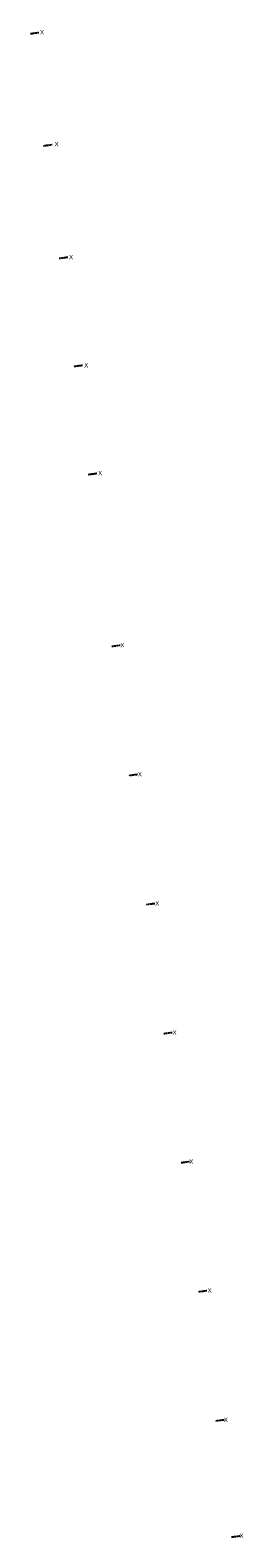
# Model space of a CAD drawing. Header units: feet. Extents: x 1378665 to 1378795, y 451542 to 452468.
import ezdxf

# ---------------------------------------------------------------- set-up
doc = ezdxf.new("R2010")
doc.units = ezdxf.units.FT
doc.header["$MEASUREMENT"] = 0
doc.linetypes.add('DASHED2', pattern=[0.375, 0.25, -0.125])
doc.layers.add('LT_P_Conduit', color=1, linetype='DASHED2')
doc.styles.get("Standard").update_dxf_attribs({"font": 'arial.ttf'})

msp = doc.modelspace()

# ---------------------------------------------------------------- linework, layer by layer
at = {"layer": 'LT_P_Conduit'}
for p, q in [((1378669.91, 452466.62), (1378664.62, 452465.91)), ((1378678.16, 452397.76), (1378672.87, 452397.05)), ((1378687.79, 452328.67), (1378682.5, 452327.96)), ((1378696.71, 452262.26), (1378691.41, 452261.55)), ((1378705.62, 452195.86), (1378700.33, 452195.15)), ((1378719.92, 452090.27), (1378714.62, 452089.56)), ((1378730.56, 452010.98), (1378725.27, 452010.27)), ((1378741.2, 451931.69), (1378735.91, 451930.98)), ((1378751.84, 451852.4), (1378746.55, 451851.69)), ((1378762.49, 451773.11), (1378757.19, 451772.4)), ((1378773.13, 451693.82), (1378767.83, 451693.11)), ((1378783.77, 451614.53), (1378778.48, 451613.82)), ((1378793.71, 451543.2), (1378788.42, 451542.49))]:
    msp.add_line(p, q, dxfattribs=at)

# ---------------------------------------------------------------- texts
at = {"layer": 'LT_P_Conduit', "char_height": 2.64, "attachment_point": 1}
for insert in [(1378670.74, 452468.25), (1378679.65, 452399.58), (1378688.54, 452330.16), (1378697.85, 452263.67), (1378706.44, 452197.47), (1378720.07, 452091.78), (1378730.83, 452012.53), (1378741.5, 451933.16), (1378752.14, 451853.9), (1378762.41, 451774.59), (1378773.73, 451695.45), (1378783.64, 451616.01), (1378793.34, 451544.79)]:
    msp.add_mtext_dynamic_manual_height_columns('X', width=5.8574, gutter_width=1, heights=[0], dxfattribs=dict(at, insert=insert))

doc.saveas('drawing.dxf')
